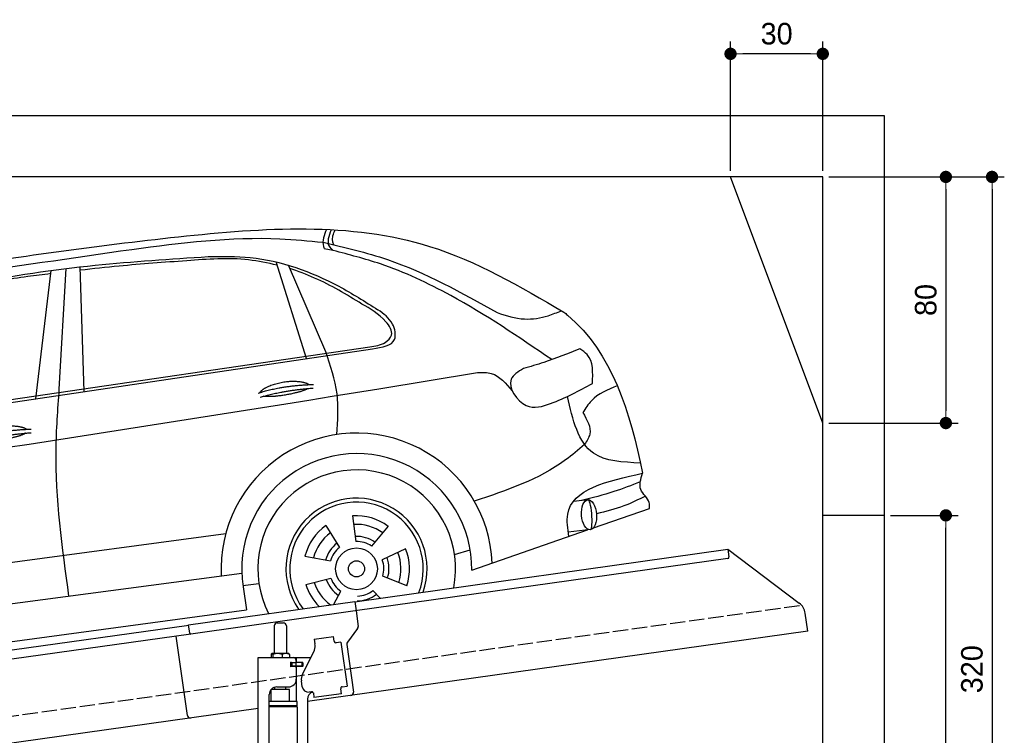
# Model space of a CAD drawing. Extents: x 13 to 6414, y -50 to 5951.
# Tile 6 of 6: x 3214 to 6414, y 3625 to 5951. Entities that reach past the tile are written whole.
import ezdxf

# ---------------------------------------------------------------- set-up
doc = ezdxf.new("R2010")
doc.units = 0
doc.header["$LTSCALE"] = 10
doc.header["$MEASUREMENT"] = 0
doc.linetypes.add('GEN3', pattern=[6.25, 5, -1.25])
doc.layers.get('0').update_dxf_attribs({"linetype": 'CONTINUOUS'})
doc.layers.get('DEFPOINTS').update_dxf_attribs({"linetype": 'CONTINUOUS'})
for name, color, linetype in [('3', 6, 'GEN3'), ('CAR', 1, 'CONTINUOUS'), ('SICHTBARE_KANTEN_DIN_', 7, 'CONTINUOUS')]:
    doc.layers.add(name, color=color, linetype=linetype)
doc.layers.add('AM_5', color=3, linetype='CONTINUOUS', lineweight=15)
doc.dimstyles.new('KLAUS_DXF', dxfattribs={"dimscale": 20, "dimtxt": 3.5, "dimasz": 2, "dimexe": 2, "dimexo": 1, "dimgap": 1.5, "dimtad": 1, "dimlfac": 0.1, "dimdsep": 46, "dimtxsty": 'STANDARD', "dimblk": 'DOT', "dimcen": 2, "dimclrd": 256, "dimclre": 256, "dimclrt": 2, "dimadec": 0, "dimazin": 0, "dimtfac": 1, "dimtmove": 2, "dimatfit": 3, "dimfxl": 1, "dimtolj": 1, "dimarcsym": 0})

# ---------------------------------------------------------------- blocks, each defined once
blk = doc.blocks.new('_DOT')
at = {"color": 0, "linetype": 'ByBlock'}
blk.add_line((-0.5, 0), (-1, 0), dxfattribs=at)
at = {"color": 0, "linetype": 'ByBlock', "const_width": 0.5}
blk.add_lwpolyline([(-0.25, 0, 1), (0.25, 0, 1)], format="xyb", close=True, dxfattribs=at)
blk = doc.blocks.new('*D5')
at = {"layer": 'AM_5', "lineweight": -2, "transparency": 16777216}
for p, q in [((5524.1, 5460), (5524.1, 5880)), ((5824.1, 5460), (5824.1, 5880)), ((5784.1, 5840), (5564.1, 5840))]:
    blk.add_line(p, q, dxfattribs=at)
at = {"layer": 'DEFPOINTS', "color": 0, "transparency": 16777216}
for p in [(5524.1, 5840), (5524.1, 5440), (5824.1, 5440)]:
    blk.add_point(p, dxfattribs=at)
at = {"layer": 'AM_5', "lineweight": -2, "transparency": 16777216, "xscale": 40, "yscale": 40, "zscale": 40, "rotation": 180}
blk.add_blockref('_DOT', (5524.1, 5840), dxfattribs=at)
at = {"layer": 'AM_5', "lineweight": -2, "transparency": 16777216, "xscale": 40, "yscale": 40, "zscale": 40}
blk.add_blockref('_DOT', (5824.1, 5840), dxfattribs=at)
at = {"layer": 'AM_5', "color": 2, "transparency": 16777216, "insert": (5674.1, 5905), "char_height": 70, "attachment_point": 5}
blk.add_mtext('\\A1;30', dxfattribs=at)
blk = doc.blocks.new('*D7')
at = {"layer": 'AM_5', "lineweight": -2, "transparency": 16777216}
for p, q in [((5844.1, 5440), (6264.1, 5440)), ((6224.1, 5400), (6224.1, 4680)), ((5844.1, 4640), (6264.1, 4640))]:
    blk.add_line(p, q, dxfattribs=at)
at = {"layer": 'DEFPOINTS', "color": 0, "transparency": 16777216}
for p in [(5824.1, 5440), (5824.1, 4640), (6224.1, 4640)]:
    blk.add_point(p, dxfattribs=at)
at = {"layer": 'AM_5', "lineweight": -2, "transparency": 16777216, "xscale": 40, "yscale": 40, "zscale": 40}
for p, rotation in [((6224.1, 5440), 90), ((6224.1, 4640), 270)]:
    blk.add_blockref('_DOT', p, dxfattribs=dict(at, rotation=rotation))
at = {"layer": 'AM_5', "color": 2, "transparency": 16777216, "insert": (6159.1, 5040), "char_height": 70, "attachment_point": 5, "rotation": 90}
blk.add_mtext('\\A1;80', dxfattribs=at)
blk = doc.blocks.new('*D10')
at = {"layer": 'AM_5', "lineweight": -2, "transparency": 16777216}
for p, q in [((6044.1, 4340), (6264.1, 4340)), ((6224.1, 2280), (6224.1, 4300)), ((6304.1, 2240), (6184.1, 2240))]:
    blk.add_line(p, q, dxfattribs=at)
at = {"layer": 'DEFPOINTS', "color": 0, "transparency": 16777216}
for p in [(6024.1, 4340), (6224.1, 4340), (6324.1, 2240)]:
    blk.add_point(p, dxfattribs=at)
at = {"layer": 'AM_5', "lineweight": -2, "transparency": 16777216, "xscale": 40, "yscale": 40, "zscale": 40}
for p, rotation in [((6224.1, 4340), 90), ((6224.1, 2240), 270)]:
    blk.add_blockref('_DOT', p, dxfattribs=dict(at, rotation=rotation))
at = {"layer": 'AM_5', "color": 2, "transparency": 16777216, "insert": (6159.1, 3290), "char_height": 70, "attachment_point": 5, "rotation": 90}
blk.add_mtext('\\A1;210', dxfattribs=at)
blk = doc.blocks.new('*D13')
at = {"layer": 'AM_5', "lineweight": -2, "transparency": 16777216}
for p, q in [((5844.1, 5440), (6414.1, 5440)), ((6374.1, 5400), (6374.1, 2280)), ((6344.1, 2240), (6414.1, 2240))]:
    blk.add_line(p, q, dxfattribs=at)
at = {"layer": 'DEFPOINTS', "color": 0, "transparency": 16777216}
for p in [(5824.1, 5440), (6324.1, 2240), (6374.1, 2240)]:
    blk.add_point(p, dxfattribs=at)
at = {"layer": 'AM_5', "lineweight": -2, "transparency": 16777216, "xscale": 40, "yscale": 40, "zscale": 40}
for p, rotation in [((6374.1, 5440), 90), ((6374.1, 2240), 270)]:
    blk.add_blockref('_DOT', p, dxfattribs=dict(at, rotation=rotation))
at = {"layer": 'AM_5', "color": 2, "transparency": 16777216, "insert": (6309.1, 3840), "char_height": 70, "attachment_point": 5, "rotation": 90}
blk.add_mtext('\\A1;320', dxfattribs=at)
blk = doc.blocks.new('Car_K')
at = {"layer": 'CAR'}
for p, q in [((6251.6, 3328.5), (6222.3, 3334.3)), ((5361.4, 2878), (5383.3, 3270)), ((5442.5, 2870), (5429.2, 3275.3)), ((6164.8, 2977.2), (6066.2, 3291.5)), ((6227.4, 2999.5), (6106, 3280.8)), ((5285.1, 2846.6), (5334.8, 3263.8)), ((4395.3, 2725.6), (6371, 3016)), ((4457.7, 2723.8), (6379.4, 3009)), ((6400, 2878.8), (6721.1, 2932)), ((7078, 2518.3), (7033.7, 2512.4)), ((6314.8, 2466), (6325.8, 2382.9)), ((7097.5, 2427), (7280.2, 2490.6)), ((6228, 2434.9), (6272.4, 2363.7)), ((3981.4, 2150.9), (5902.5, 2408.8)), ((6430.7, 2432.2), (6376.7, 2368)), ((6702.2, 2289.4), (7078.6, 2420.4)), ((7088.7, 2421.6), (7015.7, 2413.2)), ((6487.1, 2359.3), (6411.4, 2323.1)), ((6646.2, 2340.6), (6697.1, 2356)), ((6160, 2335.1), (6242.5, 2319.9)), ((5954.6, 2278.4), (3966.6, 2017.9)), ((5958.2, 2240.3), (6010.5, 2246.7)), ((6162.8, 2243), (6244.2, 2263.2)), ((6490.7, 2238.6), (6413, 2270.1)), ((5959, 2235.1), (5969.5, 2160.9)), ((6253.6, 2178.8), (6276.6, 2221.2)), ((6404.1, 2198.9), (6381, 2223.2)), ((3987.9, 1892.3), (5969.5, 2160.9))]:
    blk.add_line(p, q, dxfattribs=at)
for radius in [67.9, 26.2]:
    blk.add_circle((6327.5, 2294.1), radius, dxfattribs=at)
for centre, radius, start, end in [((6328.2, 2294.5), 440.8, 2.3474, 183.225), ((6328.2, 2294.5), 373.9, 359.2176, 189.1412), ((6328.2, 2294.5), 321.3, 348.8956, 206.9157), ((6327.5, 2294.1), 229.5, 340.8187, 214.9011), ((6327.5, 2294.1), 216.8, 339.0715, 216.627), ((6327.5, 2294.1), 172.4, 53.2193, 94.2205), ((6327.5, 2294.1), 172.4, 125.2193, 166.2205), ((6327.5, 2294.1), 144.5, 53.86, 93.5798), ((6327.5, 2294.1), 144.5, 125.86, 165.5798), ((6328.2, 2294.5), 104.9, 127.8414, 164.3757), ((6328.2, 2294.5), 104.9, 55.5455, 92.5344), ((6327.5, 2294.1), 88.8, 56.352, 91.0878), ((6327.5, 2294.1), 88.8, 128.352, 163.0878), ((6327.5, 2294.1), 144.5, 341.86, 21.5798), ((6327.5, 2294.1), 172.4, 341.2193, 22.2205), ((6327.5, 2294.1), 88.8, 344.352, 19.0878), ((6328.2, 2294.5), 104.9, 342.9932, 20.0652), ((6327.5, 2294.1), 172.4, 197.2193, 225.0433), ((6327.5, 2294.1), 144.5, 197.86, 233.9391), ((6328.2, 2294.5), 104.9, 199.4717, 235.8081), ((6327.5, 2294.1), 88.8, 200.352, 235.0878), ((6328.2, 2294.5), 104.9, 270.9476, 307.6161), ((6327.5, 2294.1), 88.8, 272.352, 307.0878)]:
    blk.add_arc(centre, radius, start, end, dxfattribs=at)
blk.add_ellipse((7083.4, 2469.9), major_axis=(3.9, -48.6), ratio=0.501954, dxfattribs=at)
blk.add_ellipse((7084.2, 2470), major_axis=(-3.9, 48.6), ratio=0.168571, start_param=3.202195, end_param=6.343787, dxfattribs=at)
for points, degree, knots in [([(4960.4, 3268.4), (5220.3, 3306.4), (5747.3, 3383.4), (6478.6, 3434.2), (6859.6, 3211.3), (7001.7, 3128.2)], 3, [0, 0, 0, 0, 795.09308, 1612.404872, 2098.463299, 2098.463299, 2098.463299, 2098.463299]), ([(6230.2, 3397), (6226.2, 3388.1), (6218.4, 3370.6), (6217.5, 3347.9), (6221.5, 3336.7), (6222.3, 3334.3)], 3, [0, 0, 0, 0, 29.24014, 57.403103, 64.873278, 64.873278, 64.873278, 64.873278]), ([(6251.6, 3328.5), (6246.9, 3333.1), (6228.6, 3350.7), (6238.7, 3376.8), (6246.3, 3396.3)], 3, [0, 0, 0, 0, 18.755669, 72.745333, 72.745333, 72.745333, 72.745333]), ([(6253.7, 3347.2), (6252.2, 3350.9), (6246.1, 3366.6), (6252.6, 3383), (6257.6, 3395.6)], 3, [0, 0, 0, 0, 11.706548, 49.786773, 49.786773, 49.786773, 49.786773]), ([(5597.3, 3332.3), (5757.8, 3353.3), (5965, 3380.3), (6172, 3360), (6218.7, 3355.4)], 3, [0, 0, 0, 0, 482.524461, 623.054485, 623.054485, 623.054485, 623.054485]), ([(4341, 2940.3), (4474.3, 3042.3), (4677, 3197.5), (5124.5, 3264.4), (5403, 3304.4), (5597.3, 3332.3)], 3, [0, 0, 0, 0, 491.496147, 747.712732, 1339.159351, 1339.159351, 1339.159351, 1339.159351]), ([(6218.7, 3355.4), (6289.3, 3338.9), (6488.9, 3292.1), (6668.7, 3191.7), (6784.9, 3126.8)], 3, [0, 0, 0, 0, 216.617018, 612.994024, 612.994024, 612.994024, 612.994024]), ([(6962, 2973.9), (6854.9, 3047), (6678.6, 3167.2), (6435.7, 3281.1), (6303.2, 3315.2), (6251.6, 3328.5)], 3, [0, 0, 0, 0, 388.888323, 639.530882, 799.103011, 799.103011, 799.103011, 799.103011]), ([(4486.6, 2990.7), (4545.8, 3035.8), (4651.4, 3116.2), (4859.3, 3171.2), (5126.1, 3235.8), (5464.3, 3284.2), (5722.9, 3301), (5845.3, 3309)], 3, [0, 0, 0, 0, 220.805775, 393.417908, 637.451139, 1046.907631, 1414.974246, 1414.974246, 1414.974246, 1414.974246]), ([(6069.6, 3280.7), (6038.8, 3288), (5942.4, 3308.2), (5768.6, 3294.5), (5586.9, 3281.8), (5471.6, 3269.2), (5429.6, 3264.6)], 3, [41.799079, 41.799079, 41.799079, 41.799079, 136.523198, 337.310325, 558.263041, 685.022454, 685.022454, 685.022454, 685.022454]), ([(5845.3, 3309), (5891.1, 3309.7), (6037.8, 3311.7), (6228.6, 3242.9), (6355.3, 3162.5), (6397.2, 3136)], 3, [0, 0, 0, 0, 136.913576, 439.008029, 587.851019, 587.851019, 587.851019, 587.851019]), ([(6345.3, 3154.6), (6295.1, 3185.2), (6220, 3230.8), (6137.6, 3260.7), (6110.4, 3270.6)], 3, [0, 0, 0, 0, 175.790338, 262.536589, 262.536589, 262.536589, 262.536589]), ([(5333.6, 3253.4), (5308.7, 3250.3), (5223.6, 3239.4), (5062.6, 3213.6), (4929, 3179.4), (4854.3, 3160.3)], 3, [96.627312, 96.627312, 96.627312, 96.627312, 171.985535, 353.964722, 585.294651, 585.294651, 585.294651, 585.294651]), ([(6371, 3016), (6388.2, 3018.1), (6415.7, 3021.6), (6452, 3057), (6412.6, 3116.7), (6372.3, 3139.4), (6345.3, 3154.6)], 3, [0, 0, 0, 0, 51.553973, 82.995085, 130.366625, 226.749074, 226.749074, 226.749074, 226.749074]), ([(6379.4, 3009), (6410.9, 3013.8), (6462.8, 3021.8), (6447.5, 3100.7), (6415.4, 3123.2), (6397.2, 3136)], 3, [0, 0, 0, 0, 78.119579, 128.2441, 194.566021, 194.566021, 194.566021, 194.566021]), ([(6784.9, 3126.8), (6814.2, 3117.2), (6868.4, 3099.5), (6941.3, 3111.8), (6979.4, 3127.2), (6993.7, 3132.9)], 3, [0, 0, 0, 0, 91.341985, 168.592505, 214.832146, 214.832146, 214.832146, 214.832146]), ([(7001.7, 3128.2), (7005.6, 3125), (7157.9, 3000.5), (7215.5, 2805.5), (7257.5, 2604.7)], 3, [0, 0, 0, 0, 15.036615, 589.271901, 589.271901, 589.271901, 589.271901]), ([(7053.5, 3009.3), (7014.7, 2993.7), (6954.4, 2969.4), (6892.1, 2951.2), (6870, 2944.7)], 3, [0, 0, 0, 0, 125.442917, 194.674449, 194.674449, 194.674449, 194.674449]), ([(7094.4, 2896), (7096, 2931.7), (7098.1, 2978.9), (7062.2, 3003.4), (7053.5, 3009.3)], 3, [0, 0, 0, 0, 95.768478, 126.246125, 126.246125, 126.246125, 126.246125]), ([(6263.4, 2730.5), (6266.6, 2774.9), (6273.1, 2867), (6243, 2954.3), (6227.4, 2999.5)], 3, [0, 0, 0, 0, 132.240957, 273.943093, 273.943093, 273.943093, 273.943093]), ([(6870, 2944.7), (6852.9, 2934.7), (6803.9, 2906.2), (6870.6, 2803.9), (6984.7, 2837.1), (7050.9, 2872.6), (7094.4, 2896)], 3, [0, 0, 0, 0, 52.903265, 151.334808, 229.980054, 381.029092, 381.029092, 381.029092, 381.029092]), ([(6721.1, 2932), (6736.6, 2932.4), (6782.5, 2933.5), (6813.2, 2896.8), (6833.7, 2872.3)], 3, [0, 0, 0, 0, 44.647461, 133.10462, 133.10462, 133.10462, 133.10462]), ([(6014.1, 2867), (6017.5, 2875.2), (6041.7, 2892.6), (6095.5, 2909.5), (6142.4, 2906.4), (6167.5, 2897.5), (6172.8, 2892.9), (6173, 2892.7)], 5, [0.0314681, 0.0314681, 0.0314681, 0.0314681, 0.0314681, 0.0314681, 0.300106, 0.500106, 0.5095952, 0.5095952, 0.5095952, 0.5095952, 0.5095952, 0.5095952]), ([(7175.1, 2889.2), (7144, 2876.3), (7097.8, 2857.1), (7072, 2815.5), (7063.5, 2801.9)], 3, [0, 0, 0, 0, 97.204919, 144.463419, 144.463419, 144.463419, 144.463419]), ([(3091.3, 2219.7), (3169.4, 2269.8), (3429.6, 2436.6), (4576, 2588.6), (5593.2, 2750.5), (6400, 2878.8)], 3, [0, 0, 0, 0, 276.230985, 920.854723, 3391.651354, 3391.651354, 3391.651354, 3391.651354]), ([(5392.7, 2204.8), (5371, 2363.1), (5340.3, 2587.2), (5356.6, 2812.1), (5361.4, 2878)], 3, [0, 0, 0, 0, 477.207835, 675.36922, 675.36922, 675.36922, 675.36922]), ([(6169.7, 2880.1), (6166.3, 2877.9), (6149.5, 2869.6), (6116.3, 2861), (6070, 2853.2), (6038.6, 2852.3), (6025.3, 2854.9)], 5, [0.6133618, 0.6133618, 0.6133618, 0.6133618, 0.6133618, 0.6133618, 0.700106, 0.9252293, 0.9252293, 0.9252293, 0.9252293, 0.9252293, 0.9252293]), ([(7250.4, 2638), (7193.2, 2640.7), (7061.6, 2646.7), (7030.5, 2779.2), (7013, 2854.2)], 3, [0, 0, 0, 0, 155.770402, 358.836919, 358.836919, 358.836919, 358.836919]), ([(7063.5, 2801.9), (7077, 2778.2), (7097.4, 2742.3), (7076.2, 2709.6), (7069, 2698.4)], 3, [0, 0, 0, 0, 73.173803, 110.898164, 110.898164, 110.898164, 110.898164]), ([(5096.6, 2721.7), (5100.1, 2730), (5124.3, 2747.3), (5178.1, 2764.2), (5225, 2761.1), (5250, 2752.2), (5255.3, 2747.7), (5255.6, 2747.5)], 5, [0.0314681, 0.0314681, 0.0314681, 0.0314681, 0.0314681, 0.0314681, 0.300106, 0.500106, 0.5095952, 0.5095952, 0.5095952, 0.5095952, 0.5095952, 0.5095952]), ([(5252.3, 2734.9), (5248.8, 2732.7), (5232.1, 2724.4), (5198.9, 2715.8), (5152.6, 2708), (5121.2, 2707.1), (5107.9, 2709.7)], 5, [0.6133618, 0.6133618, 0.6133618, 0.6133618, 0.6133618, 0.6133618, 0.700106, 0.9252293, 0.9252293, 0.9252293, 0.9252293, 0.9252293, 0.9252293]), ([(7069, 2698.4), (7048.7, 2681), (6945.9, 2592.6), (6815.2, 2549.1), (6710.3, 2514.2)], 3, [0, 0, 0, 0, 79.931742, 405.379961, 405.379961, 405.379961, 405.379961]), ([(7017.6, 2399.2), (7014.1, 2424.5), (6997.2, 2547.2), (7142.3, 2579.3), (7257.5, 2604.7)], 3, [0, 0, 0, 0, 72.166123, 349.847067, 349.847067, 349.847067, 349.847067]), ([(7280.2, 2490.6), (7280.4, 2497.2), (7281.2, 2520.9), (7239.5, 2549.6), (7251.4, 2586), (7257.5, 2604.7)], 3, [0, 0, 0, 0, 19.254038, 69.185953, 122.618833, 122.618833, 122.618833, 122.618833]), ([(7249.7, 2576.3), (7221.3, 2565.4), (7158.7, 2541.4), (7093.9, 2524.8), (7058.5, 2515.7)], 3, [0, 0, 0, 0, 91.392243, 200.73761, 200.73761, 200.73761, 200.73761]), ([(7266.4, 2530.5), (7243.6, 2519.1), (7192.9, 2493.8), (7137.9, 2480.2), (7107.7, 2472.8)], 3, [0, 0, 0, 0, 76.497102, 169.362963, 169.362963, 169.362963, 169.362963])]:
    blk.add_open_spline(points, degree=degree, knots=knots, dxfattribs=at)
for points in [[(6008.1, 2865), (6081.4, 2889.7), (6187.9, 2893.3)], [(6014.6, 2851.8), (6086.7, 2874), (6187, 2881.6)], [(5090.7, 2719.8), (5164, 2744.5), (5270.4, 2748.1)], [(5097.2, 2706.5), (5169.3, 2728.8), (5269.6, 2736.4)]]:
    blk.add_open_spline(points, degree=2, dxfattribs=at)

msp = doc.modelspace()

# ---------------------------------------------------------------- linework, layer by layer
for p, q in [((324.09, 5640), (6024.074, 5640)), ((6024.074, 5640), (6024.074, 2240)), ((5824.081, 5440), (524.081, 5440)), ((5824.081, 4640), (5524.081, 5440)), ((5824.081, 390), (5824.081, 5440)), ((6024.074, 4340), (5824.081, 4340)), ((4302.616, 4059.409), (5515.695, 4229.896)), ((5515.695, 4229.896), (5519.174, 4205.139)), ((5515.695, 4229.896), (5747.632, 4055.119)), ((5514.919, 4199.492), (4303.821, 4029.283)), ((3762.781, 3984.55), (4302.477, 4060.399)), ((4302.477, 4060.399), (4306.792, 4029.701)), ((4303.821, 4029.283), (3770.066, 3954.269)), ((4306.792, 4029.701), (4313.87, 3979.338)), ((5775.306, 3963.433), (5767.054, 4022.146)), ((1284.081, 3635.181), (3762.92, 3983.559)), ((3766.678, 3956.822), (3762.781, 3984.55)), ((4040.805, 3980.64), (4040.805, 3890.64)), ((4050.805, 3990.64), (4070.805, 3990.64)), ((4080.805, 3980.64), (4080.805, 3890.64)), ((4311.953, 3971.928), (4278.64, 3927.719)), ((3770.066, 3954.269), (1284.081, 3604.886)), ((3758.719, 3690.119), (3722.534, 3947.589)), ((5775.306, 3963.433), (4148.805, 3734.844)), ((4170.748, 3937.873), (4233.134, 3946.641)), ((4170.748, 3937.873), (4172.974, 3922.029)), ((4235.361, 3930.797), (4233.134, 3946.641)), ((4173.564, 3917.83), (4172.974, 3922.029)), ((4235.361, 3930.797), (4235.5, 3929.807)), ((4241.148, 3925.551), (4242.138, 3925.69)), ((4257.982, 3927.917), (4242.138, 3925.69)), ((4257.982, 3927.917), (4278.023, 3785.319)), ((4276.723, 3920.309), (4298.415, 3765.968)), ((3988.805, 3877.64), (4160.19, 3877.64)), ((3988.805, 3447.64), (3988.805, 3877.64)), ((4030.888, 3888.184), (4030.888, 3877.64)), ((4051.586, 3890.64), (4033.613, 3890.64)), ((4036.628, 3888.184), (4036.628, 3877.64)), ((4078.633, 3890.64), (4051.586, 3890.64)), ((4066.545, 3888.184), (4066.545, 3877.64)), ((4088.305, 3890.64), (4078.633, 3890.64)), ((4090.722, 3888.184), (4090.722, 3877.64)), ((4113.805, 3862.14), (4113.805, 3877.64)), ((4132.62, 3823.529), (4170.09, 3897.069)), ((4097.451, 3861.64), (4093.805, 3861.64)), ((4131.805, 3849.64), (4093.939, 3849.64)), ((4094.805, 3851.785), (4094.805, 3858.994)), ((4097.451, 3861.64), (4109.805, 3861.64)), ((4109.805, 3849.14), (4097.451, 3849.14)), ((4097.805, 3861.64), (4097.805, 3849.64)), ((4111.805, 3861.64), (4109.805, 3861.64)), ((4111.805, 3861.64), (4112.805, 3861.64)), ((4112.805, 3867.64), (4112.805, 3864.64)), ((4113.529, 3861.64), (4112.805, 3861.64)), ((4112.805, 3849.64), (4112.805, 3861.64)), ((4112.805, 3846.14), (4112.805, 3807.64)), ((4131.081, 3861.64), (4113.529, 3861.64)), ((4132.805, 3862.14), (4113.805, 3862.14)), ((4113.805, 3734.659), (4113.805, 3849.14)), ((4132.805, 3849.14), (4113.805, 3849.14)), ((4131.081, 3861.64), (4131.805, 3861.64)), ((4131.805, 3849.64), (4131.805, 3861.64)), ((4133.805, 3861.14), (4133.805, 3850.14)), ((4042.813, 3774.037), (4042.805, 3781.64)), ((4049.805, 3782.64), (4087.805, 3782.64)), ((4078.807, 3774.49), (4078.805, 3782.64)), ((4131.929, 3782.963), (4129.146, 3802.769)), ((4256.933, 3777.305), (4257.072, 3776.315)), ((4262.179, 3783.092), (4261.189, 3782.953)), ((4262.179, 3783.092), (4278.023, 3785.319)), ((4024.805, 3450.64), (4024.805, 3757.64)), ((4090.803, 3774.641), (4030.803, 3773.885)), ((4030.805, 3734.688), (4030.803, 3773.885)), ((4090.803, 3734.643), (4090.803, 3774.641)), ((4162.44, 3767.055), (4154.518, 3765.941)), ((4168.087, 3762.799), (4170.175, 3747.945)), ((4259.299, 3760.471), (4170.175, 3747.945)), ((4259.299, 3760.471), (4257.072, 3776.315)), ((4115.805, 3734.643), (4024.805, 3734.643)), ((4115.806, 3721.375), (4024.805, 3721.375)), ((4112.806, 3719.643), (4024.805, 3719.643)), ((4115.806, 3717.911), (4024.805, 3717.911)), ((4112.806, 3719.643), (4115.806, 3721.375)), ((4112.806, 3719.643), (4115.806, 3717.911)), ((4113.805, 3719.066), (4113.805, 3720.22)), ((4115.803, 3717.911), (4115.896, 2061.647)), ((4115.806, 3721.375), (4115.805, 3734.643)), ((4148.805, 3742.64), (4148.805, 2534.272)), ((3988.805, 3712.357), (1284.081, 3332.233))]:
    msp.add_line(p, q)
msp.add_polyline3d([(4168.084, 3762.803, 0), (4168.084, 3762.803, 0), (4168.084, 3762.813, 0), (4168.084, 3762.823, 0), (4168.084, 3762.833, 0), (4168.084, 3762.833, 0), (4168.084, 3762.843, 0), (4168.084, 3762.853, 0), (4168.074, 3762.863, 0), (4168.074, 3762.863, 0), (4168.074, 3762.873, 0), (4168.074, 3762.883, 0), (4168.074, 3762.893, 0), (4168.074, 3762.903, 0), (4168.074, 3762.903, 0), (4168.074, 3762.913, 0), (4168.064, 3762.923, 0), (4168.064, 3762.933, 0), (4168.064, 3762.933, 0), (4168.064, 3762.943, 0), (4168.064, 3762.953, 0), (4168.064, 3762.963, 0), (4168.064, 3762.963, 0), (4168.064, 3762.973, 0), (4168.054, 3762.983, 0), (4168.054, 3762.993, 0), (4168.054, 3763.003, 0), (4168.054, 3763.003, 0), (4168.054, 3763.013, 0), (4168.054, 3763.023, 0), (4168.054, 3763.033, 0), (4168.044, 3763.033, 0), (4168.044, 3763.043, 0), (4168.044, 3763.053, 0), (4168.044, 3763.063, 0), (4168.044, 3763.063, 0), (4168.044, 3763.073, 0), (4168.034, 3763.083, 0), (4168.034, 3763.093, 0), (4168.034, 3763.103, 0), (4168.034, 3763.103, 0), (4168.034, 3763.113, 0), (4168.034, 3763.123, 0), (4168.034, 3763.133, 0), (4168.024, 3763.133, 0), (4168.024, 3763.143, 0), (4168.024, 3763.153, 0), (4168.024, 3763.163, 0), (4168.024, 3763.163, 0), (4168.024, 3763.173, 0), (4168.014, 3763.183, 0), (4168.014, 3763.193, 0), (4168.014, 3763.203, 0), (4168.014, 3763.203, 0), (4168.014, 3763.213, 0), (4168.014, 3763.223, 0), (4168.004, 3763.233, 0), (4168.004, 3763.233, 0), (4168.004, 3763.243, 0), (4168.004, 3763.253, 0), (4168.004, 3763.263, 0), (4167.994, 3763.273, 0), (4167.994, 3763.273, 0), (4167.994, 3763.283, 0), (4167.994, 3763.293, 0), (4167.994, 3763.303, 0), (4167.984, 3763.303, 0), (4167.984, 3763.313, 0), (4167.984, 3763.323, 0), (4167.984, 3763.333, 0), (4167.984, 3763.333, 0), (4167.984, 3763.343, 0), (4167.974, 3763.353, 0), (4167.974, 3763.363, 0), (4167.974, 3763.373, 0), (4167.974, 3763.373, 0), (4167.974, 3763.383, 0), (4167.964, 3763.393, 0), (4167.964, 3763.403, 0), (4167.964, 3763.403, 0), (4167.964, 3763.413, 0), (4167.954, 3763.423, 0), (4167.954, 3763.433, 0), (4167.954, 3763.433, 0), (4167.954, 3763.443, 0), (4167.954, 3763.453, 0), (4167.944, 3763.463, 0), (4167.944, 3763.473, 0), (4167.944, 3763.473, 0), (4167.944, 3763.483, 0), (4167.944, 3763.493, 0), (4167.934, 3763.503, 0), (4167.934, 3763.503, 0), (4167.934, 3763.513, 0), (4167.934, 3763.523, 0), (4167.924, 3763.533, 0), (4167.924, 3763.533, 0), (4167.924, 3763.543, 0), (4167.924, 3763.553, 0), (4167.914, 3763.563, 0), (4167.914, 3763.573, 0), (4167.914, 3763.573, 0), (4167.914, 3763.583, 0), (4167.914, 3763.593, 0), (4167.904, 3763.603, 0), (4167.904, 3763.603, 0), (4167.904, 3763.613, 0), (4167.904, 3763.623, 0), (4167.894, 3763.633, 0), (4167.894, 3763.633, 0), (4167.894, 3763.643, 0), (4167.894, 3763.653, 0), (4167.884, 3763.663, 0), (4167.884, 3763.673, 0), (4167.884, 3763.673, 0), (4167.884, 3763.683, 0), (4167.874, 3763.693, 0), (4167.874, 3763.703, 0), (4167.874, 3763.703, 0), (4167.874, 3763.713, 0), (4167.864, 3763.723, 0), (4167.864, 3763.733, 0), (4167.864, 3763.733, 0), (4167.854, 3763.743, 0), (4167.854, 3763.753, 0), (4167.854, 3763.763, 0), (4167.854, 3763.763, 0), (4167.844, 3763.773, 0)])
for centre, radius, start, end in [((5514.223, 4204.443), 5, 278, 8), ((5717.541, 4015.187), 50, 8, 53), ((4050.805, 3980.64), 10, 90, 180), ((4070.805, 3980.64), 10, 0, 90), ((4303.967, 3977.946), 10, 323, 8), ((4138.905, 3912.959), 35, 333, 8), ((4240.452, 3930.503), 5, 188, 278), ((4286.626, 3921.701), 10, 143, 188), ((4039.274, 3883.096), 9.808, 138.356376, 148.753006), ((4034.127, 3887.934), 2.754, 100.76608, 142.434274), ((4033.67, 3888.547), 2.094, 44.84476, 91.561935), ((4029.63, 3884.088), 8.108, 30.33762, 47.053163), ((4051.495, 3843.271), 47.367, 71.474333, 108.335359), ((4078.562, 3859.304), 31.336, 67.161985, 112.719952), ((4085.272, 3885.234), 6.199, 28.413387, 60.706774), ((4102.805, 3867.64), 10, 0, 90), ((4094.805, 3861.64), 1, 48.590378, 221.409622), ((4094.805, 3849.14), 1, 138.590378, 311.409622), ((4091.805, 3858.994), 3, 0, 41.409622), ((4091.805, 3851.785), 3, 318.590378, 0), ((4097.451, 3864.64), 3, 228.590378, 270), ((4097.451, 3846.14), 3, 90, 131.409622), ((4109.805, 3864.64), 3, 270, 0), ((4109.805, 3846.14), 3, 0, 90), ((4132.805, 3861.14), 1, 0, 90), ((4132.805, 3850.14), 1, 270, 0), ((4163.805, 3807.64), 35, 153, 188), ((4049.805, 3757.64), 25, 90, 180), ((4087.805, 3807.64), 25, 270, 0), ((4151.734, 3785.747), 20, 188, 278), ((4261.884, 3778.001), 5, 98, 188), ((4173.805, 3742.64), 25, 108.64725, 180), ((4163.136, 3762.103), 5, 19.536959, 98), ((4288.512, 3764.576), 10, 278, 8), ((3768.621, 3691.511), 10, 188, 278)]:
    msp.add_arc(centre, radius, start, end)
at = {"layer": '3'}
msp.add_line((747.49, 3344.675), (5754.898, 4048.42), dxfattribs=at)
at = {"layer": 'SICHTBARE_KANTEN_DIN_'}
msp.add_arc((3769.649, 3957.24), 3, 188, 278, dxfattribs=at)

# ---------------------------------------------------------------- block references
at = {"layer": 'CAR'}
msp.add_blockref('Car_K', (-2019.077, 1872.202), dxfattribs=at)

# ---------------------------------------------------------------- dimensions: what is measured, and where the dimension line sits
at = {"layer": 'AM_5'}
dim = msp.add_linear_dim(base=(5524.081, 5840), p1=(5824.081, 5440), p2=(5524.081, 5440), dimstyle='KLAUS_DXF', override={"dimtol": 0, "dimlim": 0, "dimtp": 0, "dimtm": 0, "dimtfac": 1, "dimtdec": 2, "dimtolj": 1, "dimtzin": 7}, dxfattribs=at)
dim.commit()
dim.dimension.update_dxf_attribs({"geometry": '*D5', "text_midpoint": (5674.081, 5905)})
for base, p1, p2, picture, middle in [((6224.074, 4640), (5824.081, 5440), (5824.081, 4640), '*D7', (6159.074, 5040)), ((6224.074, 4340), (6324.081, 2240), (6024.074, 4340), '*D10', (6159.074, 3290))]:
    dim = msp.add_linear_dim(base=base, p1=p1, p2=p2, angle=90, dimstyle='KLAUS_DXF', override={"dimtzin": 7}, dxfattribs=at)
    dim.commit()
    dim.dimension.update_dxf_attribs({"geometry": picture, "text_midpoint": middle})
dim = msp.add_linear_dim(base=(6374.074, 2240), p1=(5824.081, 5440), p2=(6324.081, 2240), angle=90, dimstyle='KLAUS_DXF', dxfattribs=at)
dim.commit()
dim.dimension.update_dxf_attribs({"geometry": '*D13', "text_midpoint": (6309.074, 3840)})

doc.saveas('drawing.dxf')
